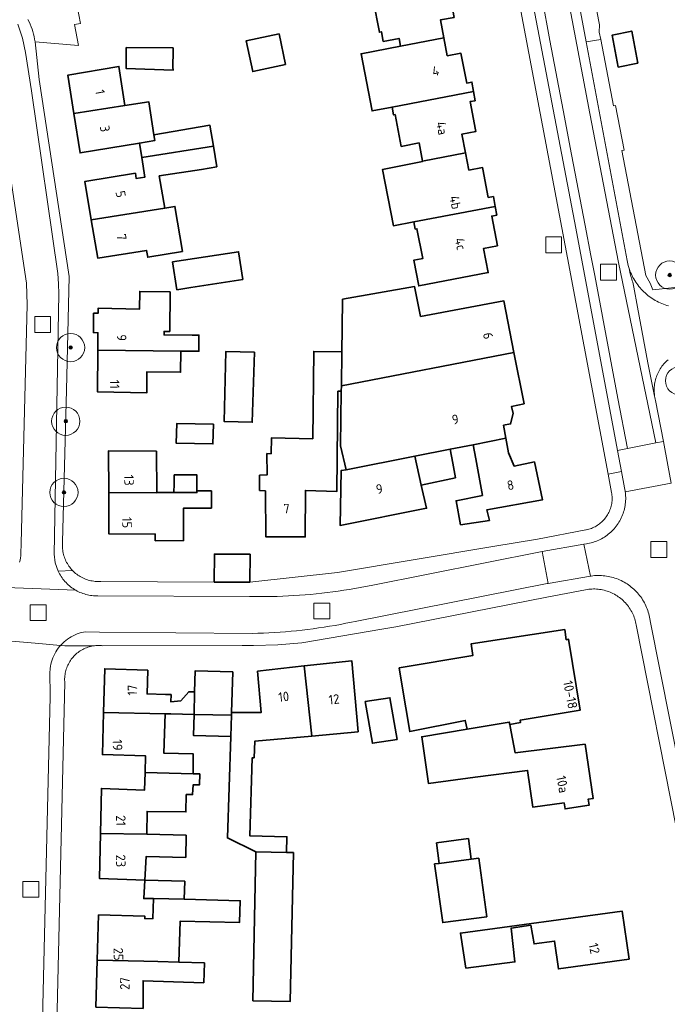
# Model space of a CAD drawing. Extents: x 154222 to 160093, y 456746 to 462495.
# Tile 54 of 254: x 157636 to 157728, y 460809 to 460949. Entities that reach past the tile are written whole.
import ezdxf
from ezdxf.enums import TextEntityAlignment as Align

# ---------------------------------------------------------------- set-up
doc = ezdxf.new("R2010")
doc.units = 0
doc.header["$LTSCALE"] = 0.75
doc.layers.get('0').update_dxf_attribs({"linetype": 'CONTINUOUS'})
for name, color, linetype, lineweight in [('B-XX-GR-BOOM-S', 252, 'CONTINUOUS', 25), ('B-XX-OG-BEBOUWING-GV', 6, 'CONTINUOUS', 35), ('B-XX-OG-BEBOUWING-T18', 1, 'CONTINUOUS', 18), ('B-XX-OG-TERREIN_ERF-GV', 252, 'CONTINUOUS', 18), ('B-XX-RI-GWA_RIOOLPUT-S', 252, 'CONTINUOUS', 25), ('B-XX-VH-VERHARDING_ASFALT-GV', 252, 'CONTINUOUS', 18), ('B-XX-VH-VERHARDING_BETONSTRAATSTEEN-GV', 252, 'CONTINUOUS', 18), ('B-XX-VH-VERHARDING_STRAATBAKSTEEN-GV', 252, 'CONTINUOUS', 18), ('B-XX-VH-VERHARDING_TEGEL-GV', 252, 'CONTINUOUS', 18)]:
    doc.layers.add(name, color=color, linetype=linetype, lineweight=lineweight)
doc.styles.add('NLCS-ISO-M-T18', font='NLCS-ISO.ttf', dxfattribs={"height": 1.8})

# ---------------------------------------------------------------- blocks, each defined once
blk = doc.blocks.new('SRI-PUT_INSPECTIEPUT_RIOOLPUT-SO')
at = {"color": 0, "linetype": 'ByBlock', "lineweight": 18}
blk.add_lwpolyline([(-1.125, -1.125), (1.125, -1.125), (1.125, 1.125), (-1.125, 1.125)], close=True, dxfattribs=at)
blk = doc.blocks.new('SGR-BOOM_01-SO')
at = {"linetype": 'ByBlock', "lineweight": 18}
h = blk.add_hatch(color=0, dxfattribs=at)
h.dxf.hatch_style = 1
edge = h.paths.add_edge_path()
edge.add_arc((0, 0), 0.25, 0, 360)
at = {"color": 0, "linetype": 'ByBlock', "lineweight": 18}
for radius in [2, 0.25]:
    blk.add_circle((0, 0), radius, dxfattribs=at)

msp = doc.modelspace()

# ---------------------------------------------------------------- linework, layer by layer
at = {"layer": 'B-XX-OG-BEBOUWING-GV'}
for points in [[(157685.619, 460952.37), (157685.81, 460951.37), (157686.04, 460951.42), (157686.9, 460946.9), (157687.185, 460946.954), (157687.445, 460945.595), (157689.689, 460946.023), (157689.898, 460944.93), (157696.008, 460946.104), (157695.53, 460948.64), (157697.48, 460949), (157696.684, 460953.237), (157697.42, 460953.4), (157697.189, 460954.604)], [(157723.464, 460942.507), (157722.617, 460947.052), (157719.872, 460946.504), (157720.719, 460941.959)], [(157673.614, 460942.313), (157672.69, 460946.666), (157668.044, 460945.681), (157668.967, 460941.327)], [(157696.49, 460943.55), (157696.008, 460946.104), (157689.898, 460944.93), (157684.306, 460943.857), (157685.862, 460935.755), (157688.687, 460936.297), (157700.24, 460938.518), (157700, 460939.83), (157699.26, 460939.69), (157698.498, 460943.68), (157698.45, 460943.93)], [(157657.686, 460944.677), (157651.055, 460944.722), (157651.034, 460941.771), (157657.684, 460941.501), (157657.67, 460941.939), (157657.713, 460944.264)], [(157650.884, 460936.519), (157650.027, 460942.045), (157642.815, 460940.828), (157643.663, 460935.361)], [(157700.48, 460937.2), (157700.24, 460938.518), (157688.687, 460936.297), (157688.9, 460935.19), (157689.13, 460935.23), (157689.99, 460930.73), (157692.51, 460931.22), (157693.008, 460928.632), (157699.078, 460929.814), (157698.58, 460932.46), (157700.54, 460932.83), (157700.493, 460933.079), (157699.74, 460937.07)], [(157650.884, 460936.519), (157643.663, 460935.361), (157644.526, 460929.797), (157652.936, 460931.2), (157655.098, 460931.549), (157654.965, 460932.371), (157654.241, 460937.039)], [(157654.965, 460932.371), (157655.098, 460931.549), (157652.936, 460931.2), (157653.258, 460929.14), (157663.403, 460930.77), (157662.907, 460933.719)], [(157663.897, 460927.832), (157663.403, 460930.77), (157653.258, 460929.14), (157653.691, 460926.363), (157652.481, 460926.165), (157652.353, 460926.923), (157645.204, 460925.755), (157646.118, 460920.344), (157656.512, 460921.971), (157656.512, 460921.974), (157655.74, 460926.541), (157661.733, 460927.468)], [(157699.54, 460927.36), (157699.078, 460929.814), (157693.008, 460928.632), (157693.017, 460928.586), (157687.354, 460927.467), (157688.884, 460919.477), (157691.789, 460920.025), (157703.311, 460922.202), (157703.04, 460923.62), (157702.31, 460923.49), (157701.555, 460927.481), (157701.51, 460927.72)], [(157659.043, 460915.818), (157657.962, 460922.218), (157656.512, 460921.974), (157656.512, 460921.971), (157646.118, 460920.344), (157647.043, 460914.871), (157653.942, 460915.998), (157654.108, 460915.012)], [(157703.54, 460921), (157703.311, 460922.202), (157691.789, 460920.025), (157691.98, 460919.02), (157692.22, 460919.07), (157693.03, 460914.83), (157692.79, 460914.78), (157691.77, 460914.585), (157692.461, 460910.971), (157702.304, 460912.853), (157701.65, 460916.27), (157703.61, 460916.64), (157702.8, 460920.86)], [(157667.566, 460911.858), (157666.954, 460915.811), (157657.626, 460914.367), (157658.238, 460910.414), (157660.214, 460910.72)], [(157692.707, 460906.649), (157691.892, 460910.862), (157681.679, 460909.074), (157681.625, 460904.955), (157681.582, 460901.629), (157681.52, 460896.788), (157705.953, 460901.55), (157704.523, 460908.845)], [(157657.262, 460910.144), (157652.972, 460910.175), (157652.954, 460907.675), (157647.085, 460907.793), (157647.08, 460907.093), (157646.43, 460907.098), (157646.41, 460904.338), (157647.06, 460904.333), (157647.042, 460901.851), (157658.792, 460901.73), (157660.392, 460901.714), (157661.345, 460901.707), (157661.361, 460903.984), (157660.408, 460903.991), (157656.408, 460904.02), (157656.412, 460904.51), (157657.222, 460904.504)], [(157658.792, 460901.73), (157647.042, 460901.851), (157647, 460895.954), (157653.954, 460895.814), (157653.975, 460898.78), (157658.761, 460898.73)], [(157669.205, 460901.599), (157665.15, 460901.648), (157664.929, 460891.744), (157668.91, 460891.646)], [(157681.52, 460896.788), (157681.582, 460901.629), (157677.595, 460901.68), (157677.455, 460889.305), (157671.626, 460889.445), (157671.572, 460887.195), (157670.978, 460887.209), (157671.005, 460884.195), (157669.927, 460884.133), (157669.938, 460881.994), (157670.775, 460881.924), (157670.806, 460875.422), (157676.411, 460875.402), (157676.433, 460881.99), (157680.88, 460881.846), (157681.027, 460896.048), (157681.51, 460896.056)], [(157707.386, 460894.235), (157705.953, 460901.55), (157681.52, 460896.788), (157681.51, 460896.056), (157681.402, 460888.287), (157682.172, 460884.93), (157691.902, 460886.843), (157696.902, 460887.826), (157700.188, 460888.472), (157704.813, 460889.382), (157704.477, 460891.234), (157705.461, 460891.412), (157705.814, 460892.904), (157705.62, 460893.885)], [(157663.395, 460891.365), (157658.204, 460891.45), (157658.149, 460888.675), (157663.34, 460888.59)], [(157704.813, 460889.382), (157700.188, 460888.472), (157700.566, 460886.458), (157701.492, 460881.272), (157697.758, 460880.522), (157698.389, 460877.119), (157702.471, 460877.747), (157702.106, 460879.219), (157709.974, 460880.646), (157708.853, 460886.036), (157705.96, 460885.429), (157705.191, 460887.298)], [(157655.357, 460887.567), (157648.55, 460887.59), (157648.577, 460881.692), (157655.384, 460881.67), (157655.384, 460881.687)], [(157697.274, 460885.841), (157696.902, 460887.826), (157691.902, 460886.843), (157692.831, 460882.752), (157697.661, 460883.776)], [(157692.831, 460882.752), (157691.902, 460886.843), (157682.172, 460884.93), (157681.506, 460884.821), (157681.343, 460877.023), (157693.578, 460879.459)], [(157661.055, 460881.912), (157661.032, 460884.218), (157657.866, 460884.193), (157657.835, 460882.931), (157657.804, 460881.699), (157661.057, 460881.678)], [(157663.127, 460879.482), (157663.116, 460881.922), (157661.055, 460881.912), (157661.057, 460881.678), (157657.804, 460881.699), (157657.03, 460881.695), (157655.384, 460881.687), (157655.384, 460881.67), (157648.577, 460881.692), (157648.604, 460875.835), (157655.164, 460875.813), (157655.169, 460874.855), (157659.179, 460874.874), (157659.157, 460879.474), (157661.107, 460879.482)], [(157668.608, 460872.952), (157663.546, 460872.968), (157663.53, 460869.013), (157668.536, 460868.986)], [(157713.343, 460860.833), (157713.144, 460862.277), (157699.881, 460860.257), (157700.125, 460858.587), (157689.703, 460856.849), (157690.089, 460854.531), (157691.206, 460847.83), (157699.057, 460849.411), (157699.307, 460848.169), (157705.291, 460849.17), (157705.355, 460848.85), (157706.865, 460849.095), (157706.816, 460849.425), (157715.314, 460850.845), (157713.679, 460860.908)], [(157683.871, 460847.774), (157682.977, 460857.866), (157676.248, 460857.119), (157677.349, 460847.196)], [(157654.113, 460856.546), (157648.009, 460856.731), (157647.845, 460850.515), (157656.551, 460850.343), (157657.357, 460850.327), (157660.68, 460850.261), (157660.743, 460853.453), (157659.913, 460853.469), (157658.772, 460852.198), (157657.383, 460852.02), (157657.407, 460853.081), (157656.623, 460853.102), (157654.024, 460853.171)], [(157666.137, 460856.276), (157660.817, 460856.412), (157660.743, 460853.453), (157660.68, 460850.261), (157665.942, 460850.157), (157665.954, 460850.521)], [(157669.623, 460856.383), (157670.152, 460850.521), (157665.954, 460850.521), (157665.942, 460850.157), (157665.845, 460847.131), (157665.382, 460832.762), (157669.384, 460830.817), (157673.75, 460830.705), (157673.807, 460832.929), (157668.553, 460833.064), (157668.902, 460844.124), (157669.152, 460844.124), (157669.279, 460846.481), (157677.349, 460847.196), (157676.248, 460857.119)], [(157689.406, 460846.725), (157688.392, 460852.626), (157684.892, 460852.067), (157685.906, 460846.166)], [(157656.551, 460850.343), (157647.845, 460850.515), (157647.688, 460844.573), (157653.792, 460844.388), (157653.729, 460842.011), (157660.552, 460841.853), (157660.545, 460844.654), (157656.405, 460844.765)], [(157665.942, 460850.157), (157660.68, 460850.261), (157660.589, 460847.256), (157665.845, 460847.131)], [(157705.355, 460848.85), (157705.291, 460849.17), (157699.307, 460848.169), (157692.905, 460847.097), (157693.827, 460840.478), (157700.477, 460841.348), (157707.878, 460842.316), (157708.641, 460837.115), (157713.042, 460837.726), (157713.195, 460836.876), (157716.595, 460837.384), (157716.443, 460838.235), (157717.143, 460838.336), (157716.024, 460846.038), (157706.121, 460844.814), (157705.564, 460847.814)], [(157660.552, 460841.853), (157653.729, 460842.011), (157653.664, 460839.55), (157647.55, 460839.77), (157647.415, 460833.411), (157653.969, 460833.282), (157654.013, 460836.522), (157659.514, 460836.447), (157659.559, 460838.898), (157660.459, 460838.901), (157660.556, 460840.302), (157661.421, 460840.284), (157661.467, 460841.826)], [(157653.969, 460833.282), (157647.415, 460833.411), (157647.28, 460827.012), (157653.684, 460826.777), (157653.876, 460830.13), (157659.48, 460829.993), (157659.522, 460833.145)], [(157694.986, 460832.083), (157695.367, 460829.164), (157699.873, 460829.752), (157699.492, 460832.671)], [(157674.737, 460830.68), (157673.75, 460830.705), (157669.384, 460830.817), (157668.996, 460809.707), (157674.289, 460809.61)], [(157702.125, 460821.591), (157700.954, 460829.893), (157699.873, 460829.752), (157695.367, 460829.164), (157694.702, 460829.077), (157695.873, 460820.775)], [(157659.338, 460826.641), (157653.691, 460826.777), (157653.534, 460824.175), (157654.941, 460824.179), (157659.244, 460824.089)], [(157659.244, 460824.089), (157654.941, 460824.179), (157654.848, 460821.327), (157653.697, 460821.324), (157653.697, 460821.674), (157647.142, 460821.859), (157646.961, 460815.445), (157653.565, 460815.287), (157655.514, 460815.241), (157658.516, 460815.17), (157658.676, 460820.969), (157667.106, 460820.806), (157667.199, 460823.858)], [(157722.251, 460815.585), (157721.284, 460822.387), (157698.378, 460819.28), (157699.141, 460814.329), (157706.093, 460815.196), (157705.531, 460819.998), (157708.331, 460820.405), (157708.788, 460817.754), (157711.689, 460818.162), (157712.248, 460814.211)], [(157658.516, 460815.17), (157655.514, 460815.241), (157653.565, 460815.287), (157646.961, 460815.445), (157646.773, 460808.8), (157653.447, 460808.616), (157653.447, 460812.54), (157662.034, 460812.239), (157662.133, 460815.053)]]:
    msp.add_lwpolyline(points, close=True, dxfattribs=at)
at = {"layer": 'B-XX-OG-TERREIN_ERF-GV'}
for points in [[(157643.86, 460951.87), (157644.577, 460948.138), (157643.742, 460947.978), (157644.308, 460945.032), (157638.146, 460945.545), (157638.753, 460940.207), (157643.002, 460912.278), (157642.613, 460896.183), (157642.062, 460874.727), (157642.044, 460874.526), (157642.035, 460874.324), (157642.033, 460874.122), (157642.039, 460873.92), (157642.054, 460873.719), (157642.076, 460873.518), (157642.106, 460873.319), (157642.144, 460873.12), (157642.19, 460872.924), (157642.244, 460872.729), (157642.305, 460872.537), (157642.374, 460872.347), (157642.45, 460872.16), (157642.534, 460871.976), (157642.625, 460871.796), (157642.723, 460871.619), (157642.827, 460871.447), (157642.939, 460871.279), (157643.057, 460871.115), (157643.182, 460870.956), (157643.313, 460870.802), (157643.449, 460870.654), (157643.451, 460870.652), (157643.594, 460870.509), (157643.742, 460870.372), (157643.895, 460870.241), (157644.054, 460870.116), (157644.217, 460869.998), (157644.385, 460869.886), (157644.558, 460869.781), (157644.734, 460869.683), (157644.914, 460869.591), (157645.098, 460869.507), (157645.284, 460869.431), (157645.474, 460869.361), (157645.666, 460869.3), (157645.861, 460869.246), (157646.057, 460869.2), (157646.255, 460869.161), (157646.455, 460869.131), (157646.655, 460869.108), (157646.857, 460869.094), (157647.058, 460869.087), (157647.26, 460869.088), (157647.462, 460869.098), (157647.466, 460869.098), (157663.53, 460869.013), (157663.546, 460872.968), (157668.608, 460872.952), (157668.536, 460868.986), (157680.984, 460870.365), (157702.951, 460874.063), (157709.258, 460875.098), (157716.107, 460876.391), (157716.169, 460876.403), (157716.355, 460876.444), (157716.54, 460876.494), (157716.722, 460876.55), (157716.902, 460876.615), (157717.08, 460876.687), (157717.253, 460876.766), (157717.424, 460876.852), (157717.591, 460876.946), (157717.753, 460877.047), (157717.912, 460877.154), (157718.065, 460877.267), (157718.214, 460877.387), (157718.358, 460877.513), (157718.496, 460877.646), (157718.629, 460877.783), (157718.755, 460877.926), (157718.876, 460878.075), (157718.99, 460878.228), (157719.098, 460878.386), (157719.199, 460878.548), (157719.293, 460878.714), (157719.381, 460878.884), (157719.461, 460879.058), (157719.533, 460879.235), (157719.598, 460879.415), (157719.656, 460879.597), (157719.706, 460879.781), (157719.748, 460879.968), (157719.783, 460880.156), (157719.809, 460880.345), (157719.828, 460880.535), (157719.838, 460880.726), (157719.841, 460880.917), (157719.835, 460881.109), (157719.822, 460881.299), (157719.8, 460881.489), (157719.771, 460881.678), (157719.282, 460884.283), (157713.536, 460914.925), (157702.111, 460975.476)], [(157716.335, 460956.944), (157718.037, 460947.941), (157718.034, 460946.9), (157718.23, 460945.878), (157720.037, 460936.462), (157720.313, 460936.511), (157721.537, 460930.168), (157721.208, 460930.145), (157724.618, 460912.418), (157725.249, 460911.337), (157725.626, 460910.395), (157734.009, 460911.309), (157740.133, 460911.319), (157762.51, 460911.281), (157775.325, 460911.042), (157776.668, 460911.017), (157777.22, 460929.532), (157777.697, 460939.149), (157777.121, 460939.185), (157765.786, 460939.889), (157767.35, 460964.829)], [(157697.48, 460949), (157695.53, 460948.64), (157696.008, 460946.104), (157696.49, 460943.55), (157698.45, 460943.93), (157698.498, 460943.68), (157699.26, 460939.69), (157700, 460939.83), (157700.24, 460938.518), (157700.48, 460937.2), (157699.74, 460937.07), (157700.493, 460933.079), (157700.54, 460932.83), (157698.58, 460932.46), (157699.078, 460929.814), (157699.54, 460927.36), (157701.51, 460927.72), (157701.555, 460927.481), (157702.31, 460923.49), (157703.04, 460923.62), (157703.311, 460922.202), (157703.54, 460921), (157702.8, 460920.86), (157703.61, 460916.64), (157701.65, 460916.27), (157702.304, 460912.853), (157692.461, 460910.971), (157691.77, 460914.585), (157692.79, 460914.78), (157693.03, 460914.83), (157692.22, 460919.07), (157691.98, 460919.02), (157691.789, 460920.025), (157688.884, 460919.477), (157687.354, 460927.467), (157693.017, 460928.586), (157693.008, 460928.632), (157692.51, 460931.22), (157689.99, 460930.73), (157689.13, 460935.23), (157688.9, 460935.19), (157688.687, 460936.297), (157685.862, 460935.755), (157684.306, 460943.857), (157689.898, 460944.93), (157689.689, 460946.023), (157687.445, 460945.595), (157687.185, 460946.954), (157686.9, 460946.9), (157686.04, 460951.42)], [(157728.966, 460834.033), (157723.254, 460862.953), (157723.217, 460863.152), (157723.168, 460863.367), (157723.112, 460863.581), (157723.048, 460863.793), (157722.976, 460864.002), (157722.897, 460864.208), (157722.811, 460864.412), (157722.717, 460864.612), (157722.616, 460864.809), (157722.508, 460865.002), (157722.393, 460865.19), (157722.271, 460865.375), (157722.143, 460865.555), (157722.008, 460865.731), (157721.867, 460865.901), (157721.72, 460866.066), (157721.567, 460866.226), (157721.409, 460866.38), (157721.245, 460866.528), (157721.075, 460866.67), (157720.901, 460866.806), (157720.722, 460866.935), (157720.538, 460867.058), (157720.35, 460867.175), (157720.158, 460867.284), (157719.962, 460867.387), (157719.762, 460867.482), (157719.56, 460867.57), (157719.354, 460867.65), (157719.145, 460867.723), (157718.934, 460867.789), (157718.72, 460867.846), (157718.505, 460867.896), (157718.288, 460867.939), (157718.069, 460867.973), (157717.85, 460867.999), (157717.63, 460868.018), (157717.409, 460868.028), (157717.188, 460868.03), (157716.967, 460868.025), (157716.746, 460868.011), (157716.526, 460867.99), (157716.307, 460867.96), (157716.089, 460867.923), (157710.607, 460866.863), (157689.205, 460862.645), (157687.242, 460862.313), (157675.917, 460860.4), (157672.499, 460860.114), (157669.07, 460860.013), (157668.266, 460860.017), (157667.462, 460860.03), (157647.751, 460859.982), (157647.556, 460860.003), (157647.36, 460860.015), (157647.164, 460860.019), (157646.968, 460860.016), (157646.772, 460860.005), (157646.577, 460859.985), (157646.566, 460859.984), (157646.383, 460859.958), (157646.19, 460859.922), (157645.999, 460859.879), (157645.809, 460859.828), (157645.622, 460859.77), (157645.438, 460859.704), (157645.256, 460859.63), (157645.077, 460859.549), (157644.902, 460859.461), (157644.731, 460859.366), (157644.563, 460859.264), (157644.4, 460859.155), (157644.242, 460859.039), (157644.088, 460858.917), (157643.94, 460858.789), (157643.796, 460858.655), (157643.659, 460858.516), (157643.527, 460858.37), (157643.401, 460858.22), (157643.282, 460858.065), (157643.168, 460857.904), (157643.062, 460857.74), (157642.962, 460857.571), (157642.87, 460857.398), (157642.784, 460857.222), (157642.706, 460857.042), (157642.635, 460856.859), (157642.571, 460856.673), (157642.515, 460856.485), (157642.467, 460856.295), (157642.427, 460856.103), (157642.395, 460855.91), (157642.37, 460855.715), (157642.354, 460855.52), (157642.345, 460855.324), (157642.344, 460855.128), (157642.352, 460854.932), (157642.36, 460854.816), (157640.955, 460794.228)]]:
    msp.add_lwpolyline(points, dxfattribs=at)
for points in [[(157723.464, 460942.507), (157720.719, 460941.959), (157719.872, 460946.504), (157722.617, 460947.052)], [(157673.614, 460942.313), (157668.967, 460941.327), (157668.044, 460945.681), (157672.69, 460946.666)], [(157657.686, 460944.677), (157657.713, 460944.264), (157657.67, 460941.939), (157657.684, 460941.501), (157651.034, 460941.771), (157651.055, 460944.722)], [(157656.512, 460921.974), (157657.962, 460922.218), (157659.043, 460915.818), (157654.108, 460915.012), (157653.942, 460915.998), (157647.043, 460914.871), (157646.118, 460920.344), (157645.204, 460925.755), (157652.353, 460926.923), (157652.481, 460926.165), (157653.691, 460926.363), (157653.258, 460929.14), (157652.936, 460931.2), (157644.526, 460929.797), (157643.663, 460935.361), (157642.815, 460940.828), (157650.027, 460942.045), (157650.884, 460936.519), (157654.241, 460937.039), (157654.965, 460932.371), (157662.907, 460933.719), (157663.403, 460930.77), (157663.897, 460927.832), (157661.733, 460927.468), (157655.74, 460926.541)], [(157667.566, 460911.858), (157660.214, 460910.72), (157658.238, 460910.414), (157657.626, 460914.367), (157666.954, 460915.811)], [(157681.582, 460901.629), (157681.625, 460904.955), (157681.679, 460909.074), (157691.892, 460910.862), (157692.707, 460906.649), (157704.523, 460908.845), (157705.953, 460901.55), (157707.386, 460894.235), (157705.62, 460893.885), (157705.814, 460892.904), (157705.461, 460891.412), (157704.477, 460891.234), (157704.813, 460889.382), (157705.191, 460887.298), (157705.96, 460885.429), (157708.853, 460886.036), (157709.974, 460880.646), (157702.106, 460879.219), (157702.471, 460877.747), (157698.389, 460877.119), (157697.758, 460880.522), (157701.492, 460881.272), (157700.566, 460886.458), (157700.188, 460888.472), (157696.902, 460887.826), (157697.274, 460885.841), (157697.661, 460883.776), (157692.831, 460882.752), (157693.578, 460879.459), (157681.343, 460877.023), (157681.506, 460884.821), (157682.172, 460884.93), (157681.402, 460888.287), (157681.51, 460896.056), (157681.027, 460896.048), (157680.88, 460881.846), (157676.433, 460881.99), (157676.411, 460875.402), (157670.806, 460875.422), (157670.775, 460881.924), (157669.938, 460881.994), (157669.927, 460884.133), (157671.005, 460884.195), (157670.978, 460887.209), (157671.572, 460887.195), (157671.626, 460889.445), (157677.455, 460889.305), (157677.595, 460901.68)], [(157658.792, 460901.73), (157658.761, 460898.73), (157653.975, 460898.78), (157653.954, 460895.814), (157647, 460895.954), (157647.042, 460901.851), (157647.06, 460904.333), (157646.41, 460904.338), (157646.43, 460907.098), (157647.08, 460907.093), (157647.085, 460907.793), (157652.954, 460907.675), (157652.972, 460910.175), (157657.262, 460910.144), (157657.222, 460904.504), (157656.412, 460904.51), (157656.408, 460904.02), (157660.408, 460903.991), (157661.361, 460903.984), (157661.345, 460901.707), (157660.392, 460901.714)], [(157669.205, 460901.599), (157668.91, 460891.646), (157664.929, 460891.744), (157665.15, 460901.648)], [(157663.395, 460891.365), (157663.34, 460888.59), (157658.149, 460888.675), (157658.204, 460891.45)], [(157655.357, 460887.567), (157655.384, 460881.687), (157657.03, 460881.695), (157657.804, 460881.699), (157657.835, 460882.931), (157657.866, 460884.193), (157661.032, 460884.218), (157661.055, 460881.912), (157663.116, 460881.922), (157663.127, 460879.482), (157661.107, 460879.482), (157659.157, 460879.474), (157659.179, 460874.874), (157655.169, 460874.855), (157655.164, 460875.813), (157648.604, 460875.835), (157648.577, 460881.692), (157648.55, 460887.59)], [(157713.343, 460860.833), (157713.679, 460860.908), (157715.314, 460850.845), (157706.816, 460849.425), (157706.865, 460849.095), (157705.355, 460848.85), (157705.564, 460847.814), (157706.121, 460844.814), (157716.024, 460846.038), (157717.143, 460838.336), (157716.443, 460838.235), (157716.595, 460837.384), (157713.195, 460836.876), (157713.042, 460837.726), (157708.641, 460837.115), (157707.878, 460842.316), (157700.477, 460841.348), (157693.827, 460840.478), (157692.905, 460847.097), (157699.307, 460848.169), (157699.057, 460849.411), (157691.206, 460847.83), (157690.089, 460854.531), (157689.703, 460856.849), (157700.125, 460858.587), (157699.881, 460860.257), (157713.144, 460862.277)], [(157673.75, 460830.705), (157674.737, 460830.68), (157674.289, 460809.61), (157668.996, 460809.707), (157669.384, 460830.817), (157665.382, 460832.762), (157665.845, 460847.131), (157660.589, 460847.256), (157660.68, 460850.261), (157657.357, 460850.327), (157656.551, 460850.343), (157656.405, 460844.765), (157660.545, 460844.654), (157660.552, 460841.853), (157661.467, 460841.826), (157661.421, 460840.284), (157660.556, 460840.302), (157660.459, 460838.901), (157659.559, 460838.898), (157659.514, 460836.447), (157654.013, 460836.522), (157653.969, 460833.282), (157659.522, 460833.145), (157659.48, 460829.993), (157653.876, 460830.13), (157653.684, 460826.777), (157647.28, 460827.012), (157647.415, 460833.411), (157647.55, 460839.77), (157653.664, 460839.55), (157653.729, 460842.011), (157653.792, 460844.388), (157647.688, 460844.573), (157647.845, 460850.515), (157648.009, 460856.731), (157654.113, 460856.546), (157654.024, 460853.171), (157656.623, 460853.102), (157657.407, 460853.081), (157657.383, 460852.02), (157658.772, 460852.198), (157659.913, 460853.469), (157660.743, 460853.453), (157660.817, 460856.412), (157666.137, 460856.276), (157665.954, 460850.521), (157670.152, 460850.521), (157669.623, 460856.383), (157676.248, 460857.119), (157682.977, 460857.866), (157683.871, 460847.774), (157677.349, 460847.196), (157669.279, 460846.481), (157669.152, 460844.124), (157668.902, 460844.124), (157668.553, 460833.064), (157673.807, 460832.929)], [(157689.406, 460846.725), (157685.906, 460846.166), (157684.892, 460852.067), (157688.392, 460852.626)], [(157694.986, 460832.083), (157699.492, 460832.671), (157699.873, 460829.752), (157700.954, 460829.893), (157702.125, 460821.591), (157695.873, 460820.775), (157694.702, 460829.077), (157695.367, 460829.164)], [(157658.516, 460815.17), (157662.133, 460815.053), (157662.034, 460812.239), (157653.447, 460812.54), (157653.447, 460808.616), (157646.773, 460808.8), (157646.961, 460815.445), (157647.142, 460821.859), (157653.697, 460821.674), (157653.697, 460821.324), (157654.848, 460821.327), (157654.941, 460824.179), (157653.534, 460824.175), (157653.691, 460826.777), (157659.338, 460826.641), (157659.244, 460824.089), (157667.199, 460823.858), (157667.106, 460820.806), (157658.676, 460820.969)], [(157722.251, 460815.585), (157712.248, 460814.211), (157711.689, 460818.162), (157708.788, 460817.754), (157708.331, 460820.405), (157705.531, 460819.998), (157706.093, 460815.196), (157699.141, 460814.329), (157698.378, 460819.28), (157721.284, 460822.387)]]:
    msp.add_lwpolyline(points, close=True, dxfattribs=at)
at = {"layer": 'B-XX-VH-VERHARDING_ASFALT-GV'}
for points in [[(157705.313, 460976.063), (157704.472, 460980.494), (157703.073, 460980.229), (157703.916, 460975.802), (157714.698, 460919.149), (157720.606, 460887.656), (157722.006, 460887.927), (157720.67, 460895.018), (157717.388, 460912.447), (157716.852, 460915.287), (157716.042, 460919.509), (157714.092, 460929.568), (157712.903, 460935.845), (157711.043, 460945.745), (157709.923, 460951.715), (157708.013, 460961.826), (157706.803, 460968.216)], [(157709.281, 460974.559), (157708.051, 460981.174), (157706.706, 460980.918), (157704.472, 460980.494), (157705.313, 460976.063), (157706.803, 460968.216), (157708.013, 460961.826), (157709.923, 460951.715), (157711.043, 460945.745), (157712.903, 460935.845), (157714.092, 460929.568), (157716.042, 460919.509), (157716.852, 460915.287), (157717.388, 460912.447), (157720.67, 460895.018), (157722.006, 460887.927), (157726.056, 460888.71), (157720.766, 460914.264), (157716.693, 460935.407), (157712.016, 460960.14)]]:
    msp.add_lwpolyline(points, close=True, dxfattribs=at)
for points in [[(157712.016, 460960.14), (157716.693, 460935.407), (157720.766, 460914.264), (157726.056, 460888.71), (157727.1, 460888.912), (157726, 460894.725), (157725.999, 460894.729), (157725.946, 460894.935), (157725.902, 460895.143), (157725.865, 460895.352), (157724.923, 460900.079), (157723.435, 460907.944), (157722.901, 460910.766), (157722.762, 460911.502), (157722.695, 460911.698), (157722.631, 460911.895), (157722.571, 460912.093), (157722.514, 460912.292), (157722.461, 460912.492), (157722.412, 460912.693), (157722.366, 460912.895), (157722.324, 460913.098), (157722.286, 460913.301), (157722.271, 460913.395), (157722.209, 460913.584), (157722.138, 460913.829), (157722.074, 460914.076), (157722.018, 460914.326), (157721.974, 460914.553), (157716.177, 460945.55), (157714.096, 460956.679)], [(157727.833, 460908.121), (157727.588, 460908.193), (157727.345, 460908.273), (157727.105, 460908.36), (157726.868, 460908.455), (157726.633, 460908.557), (157726.402, 460908.666), (157726.175, 460908.782), (157725.951, 460908.906), (157725.731, 460909.037), (157725.516, 460909.174), (157725.305, 460909.318), (157725.098, 460909.468), (157724.897, 460909.626), (157724.7, 460909.789), (157724.509, 460909.958), (157724.323, 460910.133), (157724.142, 460910.314), (157723.967, 460910.5), (157723.798, 460910.692), (157723.636, 460910.889), (157723.479, 460911.091), (157723.329, 460911.298), (157723.185, 460911.51), (157723.049, 460911.725), (157722.919, 460911.945), (157722.795, 460912.169), (157722.679, 460912.397), (157722.571, 460912.628), (157722.469, 460912.863), (157722.375, 460913.1), (157722.288, 460913.341), (157722.271, 460913.395), (157722.286, 460913.301), (157722.324, 460913.098), (157722.366, 460912.895), (157722.412, 460912.693), (157722.461, 460912.492), (157722.514, 460912.292), (157722.571, 460912.093), (157722.631, 460911.895), (157722.695, 460911.698), (157722.762, 460911.502), (157722.901, 460910.766), (157723.435, 460907.944), (157724.923, 460900.079), (157725.865, 460895.352), (157725.797, 460896.199), (157725.8, 460896.411), (157725.81, 460896.624), (157725.829, 460896.836), (157725.856, 460897.047), (157725.891, 460897.256), (157725.934, 460897.464), (157725.984, 460897.671), (157726.042, 460897.876), (157726.108, 460898.078), (157726.181, 460898.277), (157726.262, 460898.474), (157726.35, 460898.667), (157726.446, 460898.857), (157726.548, 460899.044), (157726.658, 460899.226), (157726.774, 460899.404), (157726.897, 460899.578), (157727.026, 460899.746), (157727.161, 460899.91), (157727.303, 460900.069), (157727.45, 460900.222), (157727.604, 460900.37), (157727.762, 460900.511)]]:
    msp.add_lwpolyline(points, dxfattribs=at)
at = {"layer": 'B-XX-VH-VERHARDING_BETONSTRAATSTEEN-GV'}
for points in [[(157718.037, 460947.941), (157716.335, 460956.944), (157714.096, 460956.679), (157716.177, 460945.55), (157718.23, 460945.878), (157718.034, 460946.9)], [(157727.734, 460885.561), (157727.1, 460888.912), (157726.056, 460888.71), (157722.006, 460887.927), (157720.606, 460887.656), (157721.17, 460884.649), (157721.604, 460882.338), (157721.651, 460882.114), (157721.689, 460881.888), (157721.702, 460881.804), (157728.211, 460883.039)], [(157716.763, 460869.845), (157715.83, 460874.358), (157709.954, 460873.359), (157710.814, 460868.821)]]:
    msp.add_lwpolyline(points, close=True, dxfattribs=at)
for points in [[(157637.144, 460948.693), (157637.315, 460948.363), (157637.471, 460948.027), (157637.613, 460947.685), (157637.74, 460947.338), (157637.852, 460946.986), (157637.949, 460946.631), (157638.03, 460946.273), (157638.096, 460945.912), (157638.146, 460945.549), (157638.146, 460945.545), (157644.308, 460945.032), (157643.742, 460947.978), (157644.577, 460948.138), (157643.86, 460951.87)], [(157632.787, 460868.274), (157643.92, 460867.849), (157643.73, 460867.962), (157643.545, 460868.082), (157643.365, 460868.208), (157643.189, 460868.341), (157643.018, 460868.48), (157642.852, 460868.626), (157642.692, 460868.777), (157642.537, 460868.934), (157642.388, 460869.097), (157642.245, 460869.264), (157642.108, 460869.437), (157641.978, 460869.615), (157641.854, 460869.797), (157641.737, 460869.984), (157641.627, 460870.175), (157641.523, 460870.37), (157641.427, 460870.568), (157641.023, 460871.742), (157640.866, 460872.973), (157641.528, 460909.846), (157641.477, 460911.274), (157641.371, 460912.698), (157637.653, 460938.606), (157636.789, 460944.02), (157636.358, 460946.052), (157635.717, 460948.056)], [(157632.448, 460940.893), (157636.922, 460911.336), (157637.029, 460908.285), (157636.21, 460874.513), (157636.141, 460873.001), (157636.121, 460872.71), (157636.085, 460872.42), (157636.033, 460872.133), (157635.965, 460871.849)], [(157727.762, 460900.511), (157727.604, 460900.37), (157727.45, 460900.222), (157727.303, 460900.069), (157727.161, 460899.91), (157727.026, 460899.746), (157726.897, 460899.578), (157726.774, 460899.404), (157726.658, 460899.226), (157726.548, 460899.044), (157726.446, 460898.857), (157726.35, 460898.667), (157726.262, 460898.474), (157726.181, 460898.277), (157726.108, 460898.078), (157726.042, 460897.876), (157725.984, 460897.671), (157725.934, 460897.464), (157725.891, 460897.256), (157725.856, 460897.047), (157725.829, 460896.836), (157725.81, 460896.624), (157725.8, 460896.411), (157725.797, 460896.199), (157725.865, 460895.352), (157725.902, 460895.143), (157725.946, 460894.935), (157725.999, 460894.729), (157726, 460894.725), (157727.1, 460888.912), (157727.734, 460885.561)], [(157728.211, 460883.039), (157721.702, 460881.804), (157721.72, 460881.662), (157721.743, 460881.434), (157721.758, 460881.206), (157721.765, 460880.977), (157721.764, 460880.748), (157721.755, 460880.519), (157721.738, 460880.291), (157721.712, 460880.064), (157721.679, 460879.837), (157721.639, 460879.612), (157721.59, 460879.388), (157721.534, 460879.167), (157721.469, 460878.947), (157721.397, 460878.73), (157721.318, 460878.515), (157721.231, 460878.303), (157721.137, 460878.095), (157721.036, 460877.89), (157720.927, 460877.688), (157720.812, 460877.491), (157720.689, 460877.297), (157720.56, 460877.108), (157720.424, 460876.924), (157720.283, 460876.744), (157720.135, 460876.57), (157719.98, 460876.401), (157719.82, 460876.237), (157719.655, 460876.079), (157719.484, 460875.927), (157719.308, 460875.781), (157719.126, 460875.641), (157718.941, 460875.508), (157718.75, 460875.381), (157718.555, 460875.261), (157718.356, 460875.148), (157718.154, 460875.042), (157717.947, 460874.943), (157717.738, 460874.851), (157717.525, 460874.766), (157717.309, 460874.69), (157717.091, 460874.62), (157716.871, 460874.559), (157716.648, 460874.505), (157716.424, 460874.459), (157716.208, 460874.422), (157715.83, 460874.358), (157716.763, 460869.845), (157716.869, 460869.863), (157717.11, 460869.894), (157717.351, 460869.917), (157717.593, 460869.932), (157717.836, 460869.94), (157718.078, 460869.939), (157718.321, 460869.93), (157718.563, 460869.913), (157718.804, 460869.888), (157719.045, 460869.856), (157719.284, 460869.815), (157719.522, 460869.767), (157719.758, 460869.71), (157719.992, 460869.646), (157720.224, 460869.575), (157720.453, 460869.495), (157720.679, 460869.408), (157720.903, 460869.314), (157721.123, 460869.213), (157721.34, 460869.104), (157721.554, 460868.988), (157721.763, 460868.865), (157721.968, 460868.735), (157722.168, 460868.599), (157722.365, 460868.456), (157722.556, 460868.307), (157722.742, 460868.151), (157722.923, 460867.99), (157723.099, 460867.822), (157723.269, 460867.649), (157723.433, 460867.47), (157723.591, 460867.286), (157723.743, 460867.097), (157723.889, 460866.903), (157724.028, 460866.705), (157724.161, 460866.502), (157724.287, 460866.294), (157724.405, 460866.083), (157724.517, 460865.867), (157724.622, 460865.648), (157724.72, 460865.426), (157724.81, 460865.201), (157724.892, 460864.973), (157724.968, 460864.742), (157725.035, 460864.509), (157725.095, 460864.274), (157725.147, 460864.037), (157725.191, 460863.798), (157725.227, 460863.558), (157725.23, 460863.535), (157730.872, 460834.999)], [(157634.313, 460860.68), (157638.152, 460860.351), (157641.774, 460860.041), (157641.83, 460860.106), (157642.045, 460860.328), (157642.271, 460860.54), (157642.508, 460860.739), (157642.755, 460860.926), (157643.011, 460861.1), (157643.275, 460861.26), (157643.548, 460861.407), (157643.828, 460861.539), (157644.114, 460861.656), (157644.406, 460861.759), (157644.703, 460861.846), (157645.003, 460861.918), (157645.308, 460861.975), (157647.296, 460861.932), (157668.909, 460861.734), (157669.694, 460861.754), (157670.479, 460861.783), (157671.264, 460861.819), (157672.049, 460861.864), (157672.833, 460861.916), (157673.616, 460861.976), (157674.399, 460862.045), (157675.181, 460862.121), (157675.962, 460862.205), (157676.742, 460862.297), (157677.521, 460862.398), (157678.299, 460862.506), (157679.076, 460862.622), (157679.852, 460862.746), (157680.627, 460862.878), (157681.4, 460863.017), (157682.171, 460863.165), (157682.942, 460863.32), (157683.468, 460863.431), (157710.638, 460868.791), (157710.814, 460868.821), (157709.954, 460873.359), (157685.731, 460868.541), (157685.721, 460868.539), (157684.949, 460868.384), (157684.176, 460868.237), (157683.402, 460868.098), (157682.625, 460867.966), (157681.848, 460867.843), (157681.069, 460867.727), (157680.29, 460867.62), (157679.509, 460867.52), (157678.727, 460867.428), (157677.944, 460867.344), (157677.161, 460867.269), (157676.377, 460867.201), (157675.592, 460867.141), (157674.806, 460867.089), (157674.02, 460867.045), (157673.234, 460867.009), (157672.447, 460866.981), (157671.66, 460866.961), (157670.873, 460866.949), (157670.086, 460866.945), (157669.299, 460866.949), (157668.512, 460866.961), (157647.028, 460867.045), (157646.865, 460867.045), (157646.645, 460867.052), (157646.425, 460867.066), (157646.206, 460867.089), (157645.987, 460867.12), (157645.77, 460867.158), (157645.555, 460867.205), (157645.341, 460867.259), (157645.13, 460867.321), (157644.92, 460867.39), (157644.714, 460867.467), (157644.51, 460867.552), (157644.31, 460867.644), (157644.113, 460867.743), (157643.92, 460867.849), (157632.787, 460868.274)]]:
    msp.add_lwpolyline(points, dxfattribs=at)
at = {"layer": 'B-XX-VH-VERHARDING_STRAATBAKSTEEN-GV'}
msp.add_lwpolyline([(157638.856, 460793.172), (157640.304, 460852.782), (157640.267, 460856.371), (157640.273, 460856.478), (157640.302, 460856.786), (157640.348, 460857.092), (157640.409, 460857.396), (157640.486, 460857.695), (157640.578, 460857.991), (157640.685, 460858.281), (157640.807, 460858.565), (157640.944, 460858.843), (157641.094, 460859.113), (157641.259, 460859.375), (157641.437, 460859.628), (157641.627, 460859.872), (157641.774, 460860.041), (157638.152, 460860.351), (157634.313, 460860.68)], dxfattribs=at)
at = {"layer": 'B-XX-VH-VERHARDING_TEGEL-GV'}
for points in [[(157714.698, 460919.149), (157703.916, 460975.802), (157702.111, 460975.476), (157713.536, 460914.925), (157719.282, 460884.283), (157721.17, 460884.649), (157720.606, 460887.656)], [(157721.604, 460882.338), (157721.17, 460884.649), (157719.282, 460884.283), (157719.771, 460881.678), (157719.8, 460881.489), (157719.822, 460881.299), (157719.835, 460881.109), (157719.841, 460880.917), (157719.838, 460880.726), (157719.828, 460880.535), (157719.809, 460880.345), (157719.783, 460880.156), (157719.748, 460879.968), (157719.706, 460879.781), (157719.656, 460879.597), (157719.598, 460879.415), (157719.533, 460879.235), (157719.461, 460879.058), (157719.381, 460878.884), (157719.293, 460878.714), (157719.199, 460878.548), (157719.098, 460878.386), (157718.99, 460878.228), (157718.876, 460878.075), (157718.755, 460877.926), (157718.629, 460877.783), (157718.496, 460877.646), (157718.358, 460877.513), (157718.214, 460877.387), (157718.065, 460877.267), (157717.912, 460877.154), (157717.753, 460877.047), (157717.591, 460876.946), (157717.424, 460876.852), (157717.253, 460876.766), (157717.08, 460876.687), (157716.902, 460876.615), (157716.722, 460876.55), (157716.54, 460876.494), (157716.355, 460876.444), (157716.169, 460876.403), (157716.107, 460876.391), (157709.258, 460875.098), (157702.951, 460874.063), (157680.984, 460870.365), (157668.536, 460868.986), (157663.53, 460869.013), (157647.466, 460869.098), (157647.462, 460869.098), (157647.26, 460869.088), (157647.058, 460869.087), (157646.857, 460869.094), (157646.655, 460869.108), (157646.455, 460869.131), (157646.255, 460869.161), (157646.057, 460869.2), (157645.861, 460869.246), (157645.666, 460869.3), (157645.474, 460869.361), (157645.284, 460869.431), (157645.098, 460869.507), (157644.914, 460869.591), (157644.734, 460869.683), (157644.558, 460869.781), (157644.385, 460869.886), (157644.217, 460869.998), (157644.054, 460870.116), (157643.895, 460870.241), (157643.742, 460870.372), (157643.594, 460870.509), (157643.451, 460870.652), (157641.427, 460870.568), (157641.523, 460870.37), (157641.627, 460870.175), (157641.737, 460869.984), (157641.854, 460869.797), (157641.978, 460869.615), (157642.108, 460869.437), (157642.245, 460869.264), (157642.388, 460869.097), (157642.537, 460868.934), (157642.692, 460868.777), (157642.852, 460868.626), (157643.018, 460868.48), (157643.189, 460868.341), (157643.365, 460868.208), (157643.545, 460868.082), (157643.73, 460867.962), (157643.92, 460867.849), (157644.113, 460867.743), (157644.31, 460867.644), (157644.51, 460867.552), (157644.714, 460867.467), (157644.92, 460867.39), (157645.13, 460867.321), (157645.341, 460867.259), (157645.555, 460867.205), (157645.77, 460867.158), (157645.987, 460867.12), (157646.206, 460867.089), (157646.425, 460867.066), (157646.645, 460867.052), (157646.865, 460867.045), (157647.028, 460867.045), (157668.512, 460866.961), (157669.299, 460866.949), (157670.086, 460866.945), (157670.873, 460866.949), (157671.66, 460866.961), (157672.447, 460866.981), (157673.234, 460867.009), (157674.02, 460867.045), (157674.806, 460867.089), (157675.592, 460867.141), (157676.377, 460867.201), (157677.161, 460867.269), (157677.944, 460867.344), (157678.727, 460867.428), (157679.509, 460867.52), (157680.29, 460867.62), (157681.069, 460867.727), (157681.848, 460867.843), (157682.625, 460867.966), (157683.402, 460868.098), (157684.176, 460868.237), (157684.949, 460868.384), (157685.721, 460868.539), (157685.731, 460868.541), (157709.954, 460873.359), (157715.83, 460874.358), (157716.208, 460874.422), (157716.424, 460874.459), (157716.648, 460874.505), (157716.871, 460874.559), (157717.091, 460874.62), (157717.309, 460874.69), (157717.525, 460874.766), (157717.738, 460874.851), (157717.947, 460874.943), (157718.154, 460875.042), (157718.356, 460875.148), (157718.555, 460875.261), (157718.75, 460875.381), (157718.941, 460875.508), (157719.126, 460875.641), (157719.308, 460875.781), (157719.484, 460875.927), (157719.655, 460876.079), (157719.82, 460876.237), (157719.98, 460876.401), (157720.135, 460876.57), (157720.283, 460876.744), (157720.424, 460876.924), (157720.56, 460877.108), (157720.689, 460877.297), (157720.812, 460877.491), (157720.927, 460877.688), (157721.036, 460877.89), (157721.137, 460878.095), (157721.231, 460878.303), (157721.318, 460878.515), (157721.397, 460878.73), (157721.469, 460878.947), (157721.534, 460879.167), (157721.59, 460879.388), (157721.639, 460879.612), (157721.679, 460879.837), (157721.712, 460880.064), (157721.738, 460880.291), (157721.755, 460880.519), (157721.764, 460880.748), (157721.765, 460880.977), (157721.758, 460881.206), (157721.743, 460881.434), (157721.72, 460881.662), (157721.702, 460881.804), (157721.689, 460881.888), (157721.651, 460882.114)]]:
    msp.add_lwpolyline(points, close=True, dxfattribs=at)
for points in [[(157635.717, 460948.056), (157636.358, 460946.052), (157636.789, 460944.02), (157637.653, 460938.606), (157641.371, 460912.698), (157641.477, 460911.274), (157641.528, 460909.846), (157640.866, 460872.973), (157641.023, 460871.742), (157641.427, 460870.568), (157643.451, 460870.652), (157643.449, 460870.654), (157643.313, 460870.802), (157643.182, 460870.956), (157643.057, 460871.115), (157642.939, 460871.279), (157642.827, 460871.447), (157642.723, 460871.619), (157642.625, 460871.796), (157642.534, 460871.976), (157642.45, 460872.16), (157642.374, 460872.347), (157642.305, 460872.537), (157642.244, 460872.729), (157642.19, 460872.924), (157642.144, 460873.12), (157642.106, 460873.319), (157642.076, 460873.518), (157642.054, 460873.719), (157642.039, 460873.92), (157642.033, 460874.122), (157642.035, 460874.324), (157642.044, 460874.526), (157642.062, 460874.727), (157642.613, 460896.183), (157643.002, 460912.278), (157638.753, 460940.207), (157638.146, 460945.545), (157638.146, 460945.549), (157638.096, 460945.912), (157638.03, 460946.273), (157637.949, 460946.631), (157637.852, 460946.986), (157637.74, 460947.338), (157637.613, 460947.685), (157637.471, 460948.027), (157637.315, 460948.363), (157637.144, 460948.693)], [(157734.009, 460911.309), (157725.626, 460910.395), (157725.249, 460911.337), (157724.618, 460912.418), (157721.208, 460930.145), (157721.537, 460930.168), (157720.313, 460936.511), (157720.037, 460936.462), (157718.23, 460945.878), (157716.177, 460945.55), (157721.974, 460914.553), (157722.018, 460914.326), (157722.074, 460914.076), (157722.138, 460913.829), (157722.209, 460913.584), (157722.271, 460913.395), (157722.288, 460913.341), (157722.375, 460913.1), (157722.469, 460912.863), (157722.571, 460912.628), (157722.679, 460912.397), (157722.795, 460912.169), (157722.919, 460911.945), (157723.049, 460911.725), (157723.185, 460911.51), (157723.329, 460911.298), (157723.479, 460911.091), (157723.636, 460910.889), (157723.798, 460910.692), (157723.967, 460910.5), (157724.142, 460910.314), (157724.323, 460910.133), (157724.509, 460909.958), (157724.7, 460909.789), (157724.897, 460909.626), (157725.098, 460909.468), (157725.305, 460909.318), (157725.516, 460909.174), (157725.731, 460909.037), (157725.951, 460908.906), (157726.175, 460908.782), (157726.402, 460908.666), (157726.633, 460908.557), (157726.868, 460908.455), (157727.105, 460908.36), (157727.345, 460908.273), (157727.588, 460908.193), (157727.833, 460908.121)], [(157635.965, 460871.849), (157636.033, 460872.133), (157636.085, 460872.42), (157636.121, 460872.71), (157636.141, 460873.001), (157636.21, 460874.513), (157637.029, 460908.285), (157636.922, 460911.336), (157632.448, 460940.893)], [(157730.872, 460834.999), (157725.23, 460863.535), (157725.227, 460863.558), (157725.191, 460863.798), (157725.147, 460864.037), (157725.095, 460864.274), (157725.035, 460864.509), (157724.968, 460864.742), (157724.892, 460864.973), (157724.81, 460865.201), (157724.72, 460865.426), (157724.622, 460865.648), (157724.517, 460865.867), (157724.405, 460866.083), (157724.287, 460866.294), (157724.161, 460866.502), (157724.028, 460866.705), (157723.889, 460866.903), (157723.743, 460867.097), (157723.591, 460867.286), (157723.433, 460867.47), (157723.269, 460867.649), (157723.099, 460867.822), (157722.923, 460867.99), (157722.742, 460868.151), (157722.556, 460868.307), (157722.365, 460868.456), (157722.168, 460868.599), (157721.968, 460868.735), (157721.763, 460868.865), (157721.554, 460868.988), (157721.34, 460869.104), (157721.123, 460869.213), (157720.903, 460869.314), (157720.679, 460869.408), (157720.453, 460869.495), (157720.224, 460869.575), (157719.992, 460869.646), (157719.758, 460869.71), (157719.522, 460869.767), (157719.284, 460869.815), (157719.045, 460869.856), (157718.804, 460869.888), (157718.563, 460869.913), (157718.321, 460869.93), (157718.078, 460869.939), (157717.836, 460869.94), (157717.593, 460869.932), (157717.351, 460869.917), (157717.11, 460869.894), (157716.869, 460869.863), (157716.763, 460869.845), (157710.814, 460868.821), (157710.638, 460868.791), (157683.468, 460863.431), (157682.942, 460863.32), (157682.171, 460863.165), (157681.4, 460863.017), (157680.627, 460862.878), (157679.852, 460862.746), (157679.076, 460862.622), (157678.299, 460862.506), (157677.521, 460862.398), (157676.742, 460862.297), (157675.962, 460862.205), (157675.181, 460862.121), (157674.399, 460862.045), (157673.616, 460861.976), (157672.833, 460861.916), (157672.049, 460861.864), (157671.264, 460861.819), (157670.479, 460861.783), (157669.694, 460861.754), (157668.909, 460861.734), (157647.296, 460861.932), (157645.308, 460861.975), (157645.003, 460861.918), (157644.703, 460861.846), (157644.406, 460861.759), (157644.114, 460861.656), (157643.828, 460861.539), (157643.548, 460861.407), (157643.275, 460861.26), (157643.011, 460861.1), (157642.755, 460860.926), (157642.508, 460860.739), (157642.271, 460860.54), (157642.045, 460860.328), (157641.83, 460860.106), (157641.774, 460860.041), (157642.362, 460859.99), (157646.566, 460859.984), (157646.577, 460859.985), (157646.772, 460860.005), (157646.968, 460860.016), (157647.164, 460860.019), (157647.36, 460860.015), (157647.556, 460860.003), (157647.751, 460859.982), (157667.462, 460860.03), (157668.266, 460860.017), (157669.07, 460860.013), (157672.499, 460860.114), (157675.917, 460860.4), (157687.242, 460862.313), (157689.205, 460862.645), (157710.607, 460866.863), (157716.089, 460867.923), (157716.307, 460867.96), (157716.526, 460867.99), (157716.746, 460868.011), (157716.967, 460868.025), (157717.188, 460868.03), (157717.409, 460868.028), (157717.63, 460868.018), (157717.85, 460867.999), (157718.069, 460867.973), (157718.288, 460867.939), (157718.505, 460867.896), (157718.72, 460867.846), (157718.934, 460867.789), (157719.145, 460867.723), (157719.354, 460867.65), (157719.56, 460867.57), (157719.762, 460867.482), (157719.962, 460867.387), (157720.158, 460867.284), (157720.35, 460867.175), (157720.538, 460867.058), (157720.722, 460866.935), (157720.901, 460866.806), (157721.075, 460866.67), (157721.245, 460866.528), (157721.409, 460866.38), (157721.567, 460866.226), (157721.72, 460866.066), (157721.867, 460865.901), (157722.008, 460865.731), (157722.143, 460865.555), (157722.271, 460865.375), (157722.393, 460865.19), (157722.508, 460865.002), (157722.616, 460864.809), (157722.717, 460864.612), (157722.811, 460864.412), (157722.897, 460864.208), (157722.976, 460864.002), (157723.048, 460863.793), (157723.112, 460863.581), (157723.168, 460863.367), (157723.217, 460863.152), (157723.254, 460862.953), (157728.966, 460834.033)], [(157640.955, 460794.228), (157642.36, 460854.816), (157642.352, 460854.932), (157642.344, 460855.128), (157642.345, 460855.324), (157642.354, 460855.52), (157642.37, 460855.715), (157642.395, 460855.91), (157642.427, 460856.103), (157642.467, 460856.295), (157642.515, 460856.485), (157642.571, 460856.673), (157642.635, 460856.859), (157642.706, 460857.042), (157642.784, 460857.222), (157642.87, 460857.398), (157642.962, 460857.571), (157643.062, 460857.74), (157643.168, 460857.904), (157643.282, 460858.065), (157643.401, 460858.22), (157643.527, 460858.37), (157643.659, 460858.516), (157643.796, 460858.655), (157643.94, 460858.789), (157644.088, 460858.917), (157644.242, 460859.039), (157644.4, 460859.155), (157644.563, 460859.264), (157644.731, 460859.366), (157644.902, 460859.461), (157645.077, 460859.549), (157645.256, 460859.63), (157645.438, 460859.704), (157645.622, 460859.77), (157645.809, 460859.828), (157645.999, 460859.879), (157646.19, 460859.922), (157646.383, 460859.958), (157646.566, 460859.984), (157642.362, 460859.99), (157641.774, 460860.041), (157641.627, 460859.872), (157641.437, 460859.628), (157641.259, 460859.375), (157641.094, 460859.113), (157640.944, 460858.843), (157640.807, 460858.565), (157640.685, 460858.281), (157640.578, 460857.991), (157640.486, 460857.695), (157640.409, 460857.396), (157640.348, 460857.092), (157640.302, 460856.786), (157640.273, 460856.478), (157640.267, 460856.371), (157640.304, 460852.782), (157638.856, 460793.172)]]:
    msp.add_lwpolyline(points, dxfattribs=at)

# ---------------------------------------------------------------- block references
at = {"layer": 'B-XX-GR-BOOM-S'}
for p in [(157727.998, 460912.502), (157643.184, 460902.227), (157729.4, 460897.521), (157642.501, 460891.794), (157642.242, 460881.712)]:
    msp.add_blockref('SGR-BOOM_01-SO', p, dxfattribs=at)
at = {"layer": 'B-XX-RI-GWA_RIOOLPUT-S'}
for p in [(157711.575, 460916.765), (157719.335, 460912.905), (157639.228, 460905.504), (157726.451, 460873.637), (157678.74, 460864.914), (157638.605, 460864.682), (157637.564, 460825.48)]:
    msp.add_blockref('SRI-PUT_INSPECTIEPUT_RIOOLPUT-SO', p, dxfattribs=at)

# ---------------------------------------------------------------- texts
at = {"layer": 'B-XX-OG-BEBOUWING-T18', "style": 'NLCS-ISO-M-T18'}
for s, rotation, p in [('4', 10.8, (157694.86, 460941.404)), ('1', 280.2, (157647.359, 460938.428)), ('3', 278.8, (157648.041, 460933.231)), ('4a', 282.4, (157695.754, 460933.312)), ('5', 280.2, (157650.276, 460923.959)), ('4b', 282.4, (157697.657, 460922.793)), ('7', 280.2, (157650.397, 460917.88)), ('4c', 282.4, (157698.382, 460916.906)), ('9', 270.7, (157650.408, 460903.623)), ('6', 282.4, (157702.292, 460903.897)), ('11', 270.7, (157649.429, 460897.026)), ('9', 11.1, (157697.649, 460892.05)), ('13', 270.7, (157651.452, 460883.445)), ('9', 11.3, (157686.897, 460882.207)), ('8', 11.7, (157705.453, 460882.742)), ('7', 359.8, (157673.742, 460879.412)), ('15', 270.7, (157651.172, 460877.44)), ('10-18', 281, (157713.929, 460853.05)), ('17', 88.5, (157651.93, 460853.685)), ('10', 6.3, (157673.353, 460852.773)), ('12', 6.2, (157680.484, 460852.405)), ('19', 271.9, (157649.824, 460845.926)), ('10a', 281, (157712.813, 460840.368)), ('21', 271.2, (157650.298, 460835.224)), ('23', 271.2, (157650.286, 460829.516)), ('25', 271.8, (157649.961, 460816.294)), ('12', 282.2, (157717.323, 460817.096)), ('27', 88.4, (157650.869, 460812.132))]:
    msp.add_text(s, height=1.35, rotation=rotation, dxfattribs=at).set_placement(p, align=Align.MIDDLE_CENTER)

doc.saveas('drawing.dxf')
